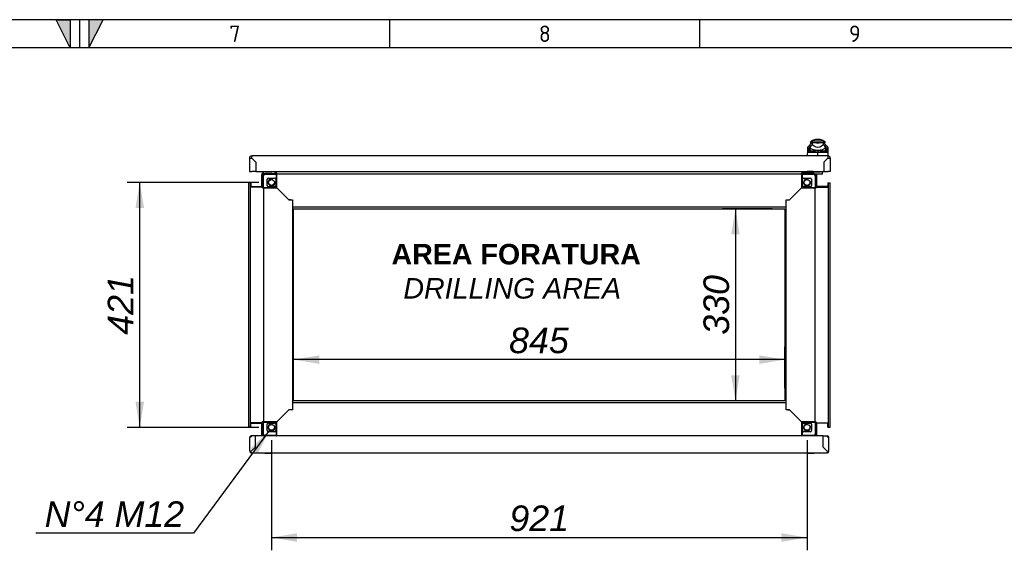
# Model space of a CAD drawing. Extents: x -15 to 412, y 11 to 308.
# Tile 9 of 10: x 203 to 309, y 231 to 288. Entities that reach past the tile are written whole.
import ezdxf
from ezdxf.lldxf.tags import DXFTag

# ---------------------------------------------------------------- set-up
doc = ezdxf.new("R2010")
doc.units = 0
doc.layers.get('0').update_dxf_attribs({"linetype": 'CONTINUOUS'})
for name, color, linetype in [('_TRANSLATION', 7, 'CONTINUOUS'), ('AE00198_03', 7, 'CONTINUOUS'), ('AE00219_03', 7, 'CONTINUOUS'), ('AE00992_10', 7, 'CONTINUOUS'), ('AE00992_31', 7, 'CONTINUOUS'), ('DEFAULT', 7, 'CONTINUOUS'), ('DV5__TRANSLATION', 7, 'CONTINUOUS'), ('F0000000_08', 7, 'CONTINUOUS'), ('F0000000_12', 7, 'CONTINUOUS'), ('F0000000_27', 7, 'CONTINUOUS'), ('F0000000_28', 7, 'CONTINUOUS'), ('F0000001_24', 7, 'CONTINUOUS'), ('M0000000_06', 7, 'CONTINUOUS'), ('M0000000_14', 7, 'CONTINUOUS'), ('M0000000_44', 7, 'CONTINUOUS'), ('M0000000_53', 7, 'CONTINUOUS'), ('M0000000_61', 7, 'CONTINUOUS')]:
    doc.layers.add(name, color=color, linetype=linetype)
doc.styles.add('SEACAD_ARIAL', font='arial.ttf')
doc.styles.add('SEACAD_ARIALI', font='ariali.ttf')
tags = doc.linetypes.add('CENTER2', pattern=[28.575, 19.05, -3.175, 3.175, -3.175]).pattern_tags.tags
tags[10:11] = [DXFTag(74, 4), DXFTag(75, 0), DXFTag(340, '0'), DXFTag(46, 0.0), DXFTag(50, 0.0), DXFTag(44, 0.0), DXFTag(45, 0.0)]
tags[8:9] = [DXFTag(74, 4), DXFTag(75, 0), DXFTag(340, '0'), DXFTag(46, 0.0), DXFTag(50, 0.0), DXFTag(44, 0.0), DXFTag(45, 0.0)]
tags[6:7] = [DXFTag(74, 4), DXFTag(75, 0), DXFTag(340, '0'), DXFTag(46, 0.0), DXFTag(50, 0.0), DXFTag(44, 0.0), DXFTag(45, 0.0)]
tags[4:5] = [DXFTag(74, 4), DXFTag(75, 0), DXFTag(340, '0'), DXFTag(46, 0.0), DXFTag(50, 0.0), DXFTag(44, 0.0), DXFTag(45, 0.0)]
doc.dimstyles.new('ISO', dxfattribs={"dimtxt": 2.75, "dimasz": 2.75, "dimexe": 1.375, "dimexo": 1.375, "dimgap": 0.6875, "dimtad": 1, "dimdec": 1, "dimlfac": 16, "dimtxsty": 'SEACAD_ARIAL', "dimblk1": '_SE_FILLED', "dimblk2": '_SE_FILLED', "dimsah": 1, "dimcen": 1.375, "dimazin": 3, "dimtfac": 0.7, "dimtdec": 3, "dimtmove": 0, "dimatfit": 3})
doc.dimstyles.new('ISO_ALLIN', dxfattribs={"dimtxt": 2.75, "dimasz": 2.75, "dimexe": 1.375, "dimexo": 1.375, "dimgap": 0.6875, "dimtad": 1, "dimtih": 1, "dimtoh": 1, "dimdec": 1, "dimlfac": 16, "dimtxsty": 'SEACAD_ARIAL', "dimblk1": '_SE_FILLED', "dimblk2": '_SE_FILLED', "dimsah": 1, "dimcen": 1.375, "dimazin": 3, "dimtfac": 0.7, "dimtdec": 3, "dimtofl": 0, "dimtmove": 0, "dimatfit": 3, "dimtolj": 1})

# ---------------------------------------------------------------- blocks, each defined once
blk = doc.blocks.new('SE4')
at = {"layer": 'AE00198_03', "color": 7, "linetype": 'CONTINUOUS'}
for p, q in [((229.12, 271.3), (229.12, 271.27)), ((229.26, 271.07), (229.26, 271.04)), ((229.3, 271.04), (229.3, 271.07)), ((229.6, 271.04), (229.6, 271.07)), ((229.63, 271.04), (229.63, 271.07)), ((229.77, 271.27), (229.77, 271.3)), ((288.02, 271.28), (287.37, 271.28)), ((287.37, 271.28), (287.37, 271.24)), ((287.51, 271.07), (287.51, 271.04)), ((287.55, 271.04), (287.55, 271.07)), ((287.85, 271.04), (287.85, 271.07)), ((287.88, 271.04), (287.88, 271.07)), ((288.02, 271.24), (288.02, 271.28))]:
    blk.add_line(p, q, dxfattribs=at)
for centre, start, end in [((287.74, 270.95), 134.855, 137.8253), ((287.65, 270.95), 42.1747, 45.145)]:
    blk.add_arc(centre, 0.5, start, end, dxfattribs=at)
at = {"layer": 'AE00219_03', "color": 7, "linetype": 'CONTINUOUS'}
for p, q in [((229.07, 241.05), (229.07, 241.04)), ((229.07, 241.04), (229.82, 241.04)), ((229.82, 241.04), (229.82, 241.05)), ((287.32, 241.05), (287.32, 241.04)), ((287.32, 241.04), (288.07, 241.04)), ((288.07, 241.04), (288.07, 241.05))]:
    blk.add_line(p, q, dxfattribs=at)
at = {"layer": 'AE00992_10', "color": 7, "linetype": 'CONTINUOUS'}
for p, q in [((287.67, 274.11), (287.45, 273.9)), ((287.66, 274.11), (287.66, 273.88)), ((287.85, 274.55), (287.7, 274.4)), ((287.89, 274.4), (287.7, 274.21)), ((287.89, 274.4), (287.7, 274.4)), ((287.7, 273.88), (287.7, 274.21)), ((287.89, 274.55), (287.85, 274.55)), ((289.13, 274.55), (287.89, 274.55)), ((287.89, 274.55), (287.89, 274.4)), ((287.89, 274.4), (288.2, 274.4)), ((287.89, 274.4), (287.89, 274.17)), ((287.89, 274.4), (287.89, 274.4)), ((287.89, 274.17), (288.1, 274.03)), ((288.19, 274.4), (288.51, 274.4)), ((288.2, 274.39), (288.2, 274.4)), ((288.75, 274.71), (288.26, 274.71)), ((288.51, 274.4), (288.82, 274.4)), ((288.82, 274.4), (289.12, 274.4)), ((288.82, 274.4), (288.82, 274.39)), ((288.92, 274.03), (289.12, 274.17)), ((289.12, 274.17), (289.12, 274.4)), ((289.31, 274.21), (289.12, 274.4)), ((289.13, 274.4), (289.12, 274.4)), ((289.13, 274.55), (289.13, 274.4)), ((289.16, 274.55), (289.13, 274.55)), ((289.32, 274.4), (289.13, 274.4)), ((289.32, 274.4), (289.16, 274.55)), ((289.31, 274.21), (289.31, 273.88)), ((289.35, 273.93), (289.35, 274.11)), ((289.57, 273.9), (289.35, 274.11)), ((287.41, 272.96), (287.43, 273.51)), ((287.43, 273.51), (287.44, 273.69)), ((287.66, 273.68), (287.43, 273.51)), ((287.44, 273.41), (287.43, 273.51)), ((287.44, 273.69), (287.45, 273.9)), ((287.66, 273.87), (287.44, 273.69)), ((287.66, 273.58), (287.44, 273.41)), ((287.77, 273.52), (287.58, 273.31)), ((287.7, 273.88), (287.66, 273.88)), ((287.66, 273.88), (287.66, 273.87)), ((287.66, 273.87), (287.66, 273.68)), ((287.66, 273.68), (287.66, 273.58)), ((287.7, 273.82), (287.7, 273.88)), ((287.77, 273.52), (288.51, 273.52)), ((288.51, 273.52), (289.25, 273.52)), ((288.51, 273.52), (288.51, 273.31)), ((288.51, 272.98), (288.51, 273.31)), ((288.51, 273.31), (288.51, 273.31)), ((289.44, 273.31), (289.25, 273.52)), ((289.35, 273.88), (289.31, 273.88)), ((289.31, 273.88), (289.31, 273.82)), ((289.35, 273.93), (289.35, 273.92)), ((289.35, 273.92), (289.35, 273.88)), ((289.35, 273.87), (289.35, 273.92)), ((289.36, 273.68), (289.35, 273.87)), ((289.58, 273.69), (289.35, 273.87)), ((289.35, 273.58), (289.36, 273.68)), ((289.58, 273.41), (289.35, 273.58)), ((289.58, 273.51), (289.36, 273.68)), ((289.57, 273.9), (289.58, 273.69)), ((289.58, 273.69), (289.58, 273.51)), ((289.58, 273.51), (289.6, 272.96)), ((289.58, 273.51), (289.58, 273.41)), ((289.38, 272.49), (289.38, 272.49)), ((289.57, 272.68), (289.57, 272.68)), ((289.57, 272.68), (289.57, 272.67)), ((289.17, 271.93), (289.16, 271.93))]:
    blk.add_line(p, q, dxfattribs=at)
for centre, radius, start, end in [((289.06, 273.22), 1.51, 140.68, 153.8684), ((288.26, 274.08), 0.625, 90, 131.4096), ((288.51, 275.34), 0.999, 251.7702, 288.2298), ((288.75, 274.08), 0.625, 48.5904, 90), ((287.96, 273.22), 1.51, 26.1313, 39.3203), ((287.8, 192), 81.31, 89.5005, 90.1572), ((288.51, 279.33), 5.32, 260.9526, 261.2232), ((288.38, 274.66), 1.08, 231.0215, 249.3093), ((288.51, 275.45), 1.87, 254.2641, 285.7359), ((288.51, 274.64), 0.736, 235.9281, 304.0719), ((288.51, 275.27), 1.7, 262.7711, 277.2289), ((289.22, 192.22), 81.09, 89.8421, 90.4972), ((288.63, 274.66), 1.08, 290.6907, 308.9785), ((288.51, 279.33), 5.32, 278.7286, 279.1029)]:
    blk.add_arc(centre, radius, start, end, dxfattribs=at)
for major_axis, start_param, end_param in [((-1.19, 0), 1.130234, 1.390066), ((1.19, 0), 4.893119, 5.152951)]:
    blk.add_ellipse((288.51, 274.46), major_axis=major_axis, ratio=0.7484, start_param=start_param, end_param=end_param, dxfattribs=at)
for points, knots in [([(287.58, 273.31), (287.57, 273.31), (287.57, 273.31), (287.56, 273.31), (287.55, 273.31), (287.54, 273.31), (287.53, 273.31), (287.52, 273.31), (287.51, 273.32), (287.5, 273.32), (287.5, 273.32), (287.49, 273.33), (287.48, 273.33), (287.47, 273.34), (287.46, 273.35), (287.46, 273.37), (287.45, 273.38), (287.44, 273.4), (287.44, 273.41), (287.44, 273.41)], [0, 0, 0, 0, 0.047639, 0.094955, 0.141973, 0.188715, 0.235205, 0.281467, 0.327527, 0.373409, 0.419137, 0.464738, 0.510238, 0.596012, 0.679847, 0.761943, 0.842515, 0.921788, 1, 1, 1, 1]), ([(287.66, 273.58), (287.66, 273.58), (287.66, 273.58), (287.67, 273.57), (287.67, 273.56), (287.67, 273.56), (287.68, 273.55), (287.68, 273.55), (287.69, 273.54), (287.69, 273.54), (287.7, 273.53), (287.7, 273.53), (287.71, 273.53), (287.72, 273.53), (287.72, 273.52), (287.73, 273.52), (287.74, 273.52), (287.75, 273.52), (287.76, 273.52), (287.77, 273.52), (287.77, 273.52)], [0, 0, 0, 0, 0.053914, 0.107599, 0.161137, 0.214608, 0.268092, 0.321672, 0.375427, 0.429438, 0.483783, 0.538539, 0.593782, 0.649586, 0.706021, 0.763157, 0.821061, 0.879795, 0.939422, 1, 1, 1, 1]), ([(289.25, 273.52), (289.25, 273.52), (289.26, 273.52), (289.27, 273.52), (289.28, 273.52), (289.29, 273.52), (289.3, 273.53), (289.31, 273.53), (289.31, 273.53), (289.32, 273.53), (289.33, 273.54), (289.33, 273.54), (289.34, 273.55), (289.34, 273.55), (289.35, 273.56), (289.35, 273.57), (289.35, 273.57), (289.35, 273.58), (289.35, 273.58)], [0, 0, 0, 0, 0.068178, 0.135149, 0.200997, 0.26581, 0.329681, 0.392706, 0.454986, 0.516625, 0.57773, 0.638412, 0.698782, 0.758957, 0.81905, 0.879178, 0.939456, 1, 1, 1, 1]), ([(289.58, 273.41), (289.57, 273.41), (289.57, 273.4), (289.57, 273.39), (289.57, 273.39), (289.57, 273.38), (289.56, 273.37), (289.56, 273.36), (289.55, 273.36), (289.55, 273.35), (289.54, 273.34), (289.54, 273.34), (289.53, 273.33), (289.52, 273.32), (289.51, 273.32), (289.49, 273.31), (289.48, 273.31), (289.46, 273.31), (289.45, 273.31), (289.44, 273.31)], [0, 0, 0, 0, 0.042645, 0.085572, 0.128822, 0.172434, 0.216446, 0.260896, 0.305819, 0.35125, 0.397223, 0.443771, 0.490926, 0.574111, 0.657759, 0.742022, 0.827052, 0.912998, 1, 1, 1, 1])]:
    blk.add_open_spline(points, degree=3, knots=knots, dxfattribs=at)
at = {"layer": 'AE00992_31', "color": 7, "linetype": 'CONTINUOUS'}
for p, q in [((289.16, 271.68), (289.17, 271.68)), ((289.16, 271.66), (289.17, 271.66)), ((289.16, 271.4), (289.17, 271.4))]:
    blk.add_line(p, q, dxfattribs=at)
at = {"layer": 'DV5__TRANSLATION', "color": 7, "linetype": 'CENTER2'}
for p, q in [((232.17, 267.27), (284.98, 267.27)), ((232.17, 246.65), (232.17, 267.27)), ((284.98, 267.27), (284.98, 246.65)), ((284.98, 246.65), (232.17, 246.65))]:
    blk.add_line(p, q, dxfattribs=at)
at = {"layer": 'F0000000_08', "color": 7, "linetype": 'CONTINUOUS'}
for p, q in [((228.92, 271.05), (228.92, 271.21)), ((228.98, 271.27), (229.79, 271.27)), ((229.06, 271.05), (229.06, 271.04)), ((229.82, 271.07), (229.07, 271.07)), ((229.84, 271.04), (229.84, 271.05)), ((230.13, 271.3), (230.16, 271.24)), ((230.16, 271.24), (230.19, 271.16))]:
    blk.add_line(p, q, dxfattribs=at)
for centre, radius, start, end in [((228.98, 271.21), 0.0625, 90, 180), ((228.98, 271.05), 0.0625, 180, 243.6141), ((229.07, 271.05), 0.0187, 90, 180), ((229.79, 271.33), 0.0625, 270, 290.3641), ((229.79, 271.33), 0.0625, 290.3641, 330), ((229.82, 271.05), 0.0187, 0, 90), ((230.07, 271.11), 0.125, 321.3178, 20.4774)]:
    blk.add_arc(centre, radius, start, end, dxfattribs=at)
at = {"layer": 'F0000000_12', "color": 7, "linetype": 'CONTINUOUS'}
blk.add_line((228.11, 271.43), (228.1, 271.43), dxfattribs=at)
at = {"layer": 'F0000000_27', "color": 7, "linetype": 'CONTINUOUS'}
for p, q in [((227.45, 241.23), (227.45, 242.72)), ((227.62, 242.8), (227.47, 242.8)), ((227.47, 242.8), (227.62, 242.8)), ((228.07, 242.9), (227.62, 242.9)), ((227.62, 242.9), (227.62, 242.8)), ((230.32, 242.9), (228.07, 242.9)), ((228.07, 241.68), (228.07, 242.9)), ((228.07, 241.68), (228.07, 242.9)), ((228.07, 242.9), (228.07, 242.9)), ((228.07, 242.8), (228.07, 242.8)), ((286.76, 242.9), (230.38, 242.9)), ((289.07, 242.9), (286.82, 242.9)), ((289.07, 241.68), (289.07, 242.9)), ((289.07, 242.9), (289.07, 242.9)), ((289.07, 241.68), (289.07, 242.9)), ((289.07, 242.9), (289.52, 242.9)), ((289.07, 242.8), (289.07, 242.8)), ((289.52, 242.9), (289.52, 242.8)), ((289.68, 242.8), (289.52, 242.8)), ((289.52, 242.8), (289.68, 242.8)), ((289.7, 241.23), (289.7, 242.72)), ((228.07, 241.68), (227.62, 241.23)), ((227.62, 241.23), (228.07, 241.68)), ((228.07, 241.68), (228.07, 241.68)), ((289.07, 241.68), (289.07, 241.68)), ((289.07, 241.68), (289.52, 241.23)), ((289.52, 241.23), (289.07, 241.68)), ((227.62, 241.23), (227.62, 241.23)), ((227.62, 241.23), (227.62, 241.23)), ((227.62, 241.05), (289.52, 241.05)), ((289.52, 241.23), (289.52, 241.23)), ((289.52, 241.23), (289.52, 241.23))]:
    blk.add_line(p, q, dxfattribs=at)
for centre, radius, start, end in [((227.62, 242.72), 0.175, 152.336, 180), ((227.62, 242.72), 0.175, 90, 152.336), ((289.52, 242.72), 0.175, 27.664, 90), ((289.52, 242.72), 0.175, 0, 27.664), ((227.62, 241.23), 0.175, 180, 270), ((227.61, 230.35), 10.87, 89.9482, 90.8703), ((217.99, 241.21), 9.63, 359.0701, 0.1114), ((289.52, 241.23), 0.175, 270, 0), ((299.15, 241.21), 9.63, 179.8886, 180.9299), ((289.53, 230.35), 10.87, 89.1297, 90.0518)]:
    blk.add_arc(centre, radius, start, end, dxfattribs=at)
for centre, major_axis, start_param, end_param in [((227.62, 242.72), (0.175, 0), 2.658765, 3.141593), ((289.52, 242.72), (-0.175, 0), 3.141593, 3.624421)]:
    blk.add_ellipse(centre, major_axis=major_axis, ratio=0.998462, start_param=start_param, end_param=end_param, dxfattribs=at)
at = {"layer": 'F0000000_28', "color": 7, "linetype": 'CONTINUOUS'}
for p, q in [((227.42, 272.71), (227.42, 271.3)), ((289.6, 272.96), (227.67, 272.96)), ((227.67, 272.71), (228.1, 272.27)), ((228.1, 272.27), (227.67, 272.71)), ((227.67, 272.71), (227.67, 272.71)), ((228.11, 272.27), (228.1, 272.27)), ((228.1, 272.27), (228.1, 271.3)), ((228.11, 272.27), (228.11, 271.3)), ((289.16, 272.27), (289.6, 272.71)), ((289.16, 272.27), (289.16, 272.27)), ((289.16, 272.27), (289.16, 271.3)), ((289.6, 272.71), (289.17, 272.27)), ((289.17, 272.27), (289.17, 271.3)), ((289.6, 272.71), (289.6, 272.71)), ((289.85, 272.71), (289.85, 271.3)), ((227.42, 271.3), (227.67, 271.3)), ((228.1, 271.3), (227.67, 271.3)), ((228.11, 271.3), (289.16, 271.3)), ((289.17, 271.3), (289.6, 271.3)), ((289.85, 271.3), (289.6, 271.3))]:
    blk.add_line(p, q, dxfattribs=at)
for centre, radius, start, end in [((227.67, 272.71), 0.25, 90, 180), ((227.65, 294.9), 22.19, 269.3908, 270.0363), ((208.01, 272.73), 19.66, 359.9221, 0.6509), ((311.79, 272.72), 22.19, 179.3908, 180.0363), ((289.6, 272.71), 0.25, 0, 90)]:
    blk.add_arc(centre, radius, start, end, dxfattribs=at)
blk.add_open_spline([(289.6, 272.71), (289.61, 272.71), (289.63, 272.71), (289.65, 272.71), (289.68, 272.71), (289.69, 272.71), (289.71, 272.71), (289.72, 272.71), (289.74, 272.71), (289.76, 272.71), (289.77, 272.71), (289.79, 272.71), (289.8, 272.71), (289.81, 272.71), (289.82, 272.71), (289.83, 272.71), (289.84, 272.71), (289.84, 272.71), (289.85, 272.71), (289.85, 272.71), (289.85, 272.71), (289.85, 272.71)], degree=3, knots=[0, 0, 0, 0, 0.0625, 0.125, 0.1875, 0.25, 0.25, 0.3125, 0.375, 0.4375, 0.5, 0.5, 0.5625, 0.625, 0.6875, 0.75, 0.75, 0.8125, 0.875, 0.9375, 1, 1, 1, 1], dxfattribs=at)
at = {"layer": 'F0000001_24', "color": 7, "linetype": 'CONTINUOUS'}
for p, q in [((287.29, 271.21), (287.29, 271.1)), ((287.29, 271.05), (287.29, 271.1)), ((287.29, 271.04), (287.29, 271.05)), ((287.32, 271.24), (287.48, 271.24)), ((287.48, 271.07), (287.32, 271.07)), ((287.48, 271.24), (288.2, 271.24)), ((288.07, 271.07), (287.48, 271.07)), ((288.09, 271.04), (288.09, 271.05)), ((288.2, 271.24), (288.22, 271.24)), ((288.22, 270.99), (288.2, 270.99)), ((288.22, 271.24), (288.59, 271.24)), ((288.59, 270.99), (288.22, 270.99)), ((288.59, 271.24), (288.67, 271.24)), ((288.67, 270.99), (288.59, 270.99)), ((288.67, 271.24), (288.73, 271.24)), ((288.95, 270.99), (288.67, 270.99)), ((288.98, 271.3), (288.98, 271.02)), ((288.99, 271.27), (288.98, 271.27)), ((288.99, 271.11), (288.98, 271.11)), ((288.99, 271.3), (288.99, 271.27)), ((288.99, 271.29), (288.99, 271.29)), ((288.99, 271.27), (288.99, 271.11)), ((288.99, 271.17), (288.99, 271.17)), ((288.99, 271.17), (288.99, 271.17)), ((288.99, 271.15), (288.99, 271.15))]:
    blk.add_line(p, q, dxfattribs=at)
for centre, radius, start, end in [((287.32, 271.21), 0.0312, 90, 180), ((287.32, 271.1), 0.0313, 180, 270), ((288.1, 271.3), 0.0625, 180, 270), ((288.07, 271.05), 0.0187, 0, 90), ((288.73, 271.3), 0.0625, 270, 0), ((288.95, 271.02), 0.0313, 270, 0)]:
    blk.add_arc(centre, radius, start, end, dxfattribs=at)
at = {"layer": 'M0000000_06', "color": 7, "linetype": 'CONTINUOUS'}
for p, q in [((230.32, 271.04), (229.07, 271.04)), ((229.07, 270.99), (230.32, 270.99)), ((230.32, 271.04), (230.38, 271.04)), ((230.32, 270.83), (230.32, 271.04)), ((230.38, 270.83), (230.38, 271.04)), ((286.76, 271.04), (286.76, 270.83)), ((286.82, 271.04), (286.76, 271.04)), ((286.82, 271.04), (286.82, 270.83)), ((288.07, 271.04), (286.82, 271.04)), ((286.82, 270.99), (288.07, 270.99)), ((228.87, 270.83), (228.87, 269.58)), ((228.92, 269.58), (228.92, 270.83)), ((229.32, 269.77), (229.32, 270.46)), ((229.45, 270.58), (230.13, 270.58)), ((230.26, 270.46), (230.26, 269.77)), ((230.32, 269.58), (230.32, 270.83)), ((230.38, 269.52), (230.38, 270.83)), ((286.76, 270.83), (286.76, 269.52)), ((286.82, 270.83), (286.82, 269.58)), ((286.88, 269.77), (286.88, 270.46)), ((287.01, 270.58), (287.7, 270.58)), ((287.82, 270.46), (287.82, 269.77)), ((288.23, 270.83), (288.23, 269.58)), ((288.27, 269.58), (288.27, 270.83)), ((228.87, 269.58), (228.87, 269.52)), ((228.87, 269.58), (229.07, 269.58)), ((228.87, 269.52), (229.07, 269.52)), ((229.07, 269.58), (230.32, 269.58)), ((229.07, 269.52), (230.38, 269.52)), ((230.13, 269.65), (229.45, 269.65)), ((286.76, 269.52), (288.07, 269.52)), ((286.82, 269.58), (288.07, 269.58)), ((287.7, 269.65), (287.01, 269.65)), ((288.07, 269.58), (288.27, 269.58)), ((288.07, 269.52), (288.27, 269.52)), ((288.27, 269.58), (288.27, 269.52)), ((229.07, 244.4), (228.87, 244.4)), ((228.87, 244.33), (228.87, 244.4)), ((229.07, 244.33), (228.87, 244.33)), ((228.87, 244.33), (228.87, 243.08)), ((228.92, 243.08), (228.92, 244.33)), ((230.38, 244.4), (229.07, 244.4)), ((230.32, 244.33), (229.07, 244.33)), ((229.32, 243.46), (229.32, 244.15)), ((229.45, 244.27), (230.13, 244.27)), ((230.26, 244.15), (230.26, 243.46)), ((230.32, 243.08), (230.32, 244.33)), ((230.38, 243.08), (230.38, 244.4)), ((286.76, 244.4), (286.76, 243.08)), ((288.07, 244.4), (286.76, 244.4)), ((286.82, 244.33), (286.82, 243.08)), ((288.07, 244.33), (286.82, 244.33)), ((286.88, 243.46), (286.88, 244.15)), ((287.01, 244.27), (287.7, 244.27)), ((287.82, 244.15), (287.82, 243.46)), ((288.27, 244.4), (288.07, 244.4)), ((288.27, 244.33), (288.07, 244.33)), ((288.23, 244.33), (288.23, 243.08)), ((288.27, 244.33), (288.27, 244.4)), ((288.27, 243.08), (288.27, 244.33)), ((230.32, 242.93), (229.07, 242.93)), ((230.13, 243.33), (229.45, 243.33)), ((230.32, 242.88), (230.32, 243.08)), ((230.32, 242.88), (230.38, 242.88)), ((230.38, 242.88), (230.38, 243.08)), ((286.76, 243.08), (286.76, 242.88)), ((286.82, 242.88), (286.76, 242.88)), ((286.82, 243.08), (286.82, 242.88)), ((288.07, 242.93), (286.82, 242.93)), ((287.7, 243.33), (287.01, 243.33))]:
    blk.add_line(p, q, dxfattribs=at)
for centre in [(229.79, 270.11), (287.35, 270.11), (229.79, 243.8), (287.35, 243.8)]:
    blk.add_circle(centre, 0.316, dxfattribs=at)
for centre, radius, start, end in [((229.07, 270.83), 0.203, 90, 180), ((229.07, 270.83), 0.156, 90, 180), ((288.07, 270.83), 0.203, 0, 90), ((288.07, 270.83), 0.156, 0, 90), ((229.45, 270.46), 0.125, 90, 180), ((229.79, 270.11), 0.375, 75, 15), ((230.13, 270.46), 0.125, 0, 90), ((287.01, 270.46), 0.125, 90, 180), ((287.35, 270.11), 0.375, 75, 15), ((287.7, 270.46), 0.125, 0, 90), ((229.45, 269.77), 0.125, 180, 270), ((230.13, 269.77), 0.125, 270, 0), ((287.01, 269.77), 0.125, 180, 270), ((287.7, 269.77), 0.125, 270, 0), ((229.45, 244.15), 0.125, 90, 180), ((229.45, 243.46), 0.125, 180, 270), ((229.79, 243.8), 0.375, 75, 15), ((230.13, 244.15), 0.125, 0, 90), ((230.13, 243.46), 0.125, 270, 0), ((287.01, 244.15), 0.125, 90, 180), ((287.01, 243.46), 0.125, 180, 270), ((287.35, 243.8), 0.375, 75, 15), ((287.7, 244.15), 0.125, 0, 90), ((287.7, 243.46), 0.125, 270, 0), ((229.07, 243.08), 0.203, 180, 247.3801), ((229.07, 243.08), 0.156, 180, 270), ((288.07, 243.08), 0.156, 270, 0), ((288.07, 243.08), 0.203, 292.6199, 0)]:
    blk.add_arc(centre, radius, start, end, dxfattribs=at)
at = {"layer": 'M0000000_14', "color": 7, "linetype": 'CONTINUOUS'}
for p, q in [((230.23, 271.07), (230.23, 271.3)), ((230.3, 271.07), (230.3, 271.11)), ((230.31, 271.11), (230.31, 271.04)), ((286.83, 271.11), (286.83, 271.04)), ((286.84, 271.07), (286.84, 271.11)), ((286.92, 271.07), (286.92, 271.3)), ((227.56, 269.68), (228.83, 269.68)), ((228.79, 269.6), (228.87, 269.6)), ((228.79, 269.6), (228.83, 269.6)), ((288.35, 269.6), (288.27, 269.6)), ((289.58, 269.68), (288.31, 269.68)), ((288.35, 269.6), (288.31, 269.6)), ((227.56, 244.24), (228.83, 244.24)), ((228.79, 244.32), (228.87, 244.32)), ((228.79, 244.31), (228.83, 244.31)), ((288.35, 244.32), (288.27, 244.32)), ((288.35, 244.31), (288.31, 244.31)), ((289.58, 244.24), (288.31, 244.24))]:
    blk.add_line(p, q, dxfattribs=at)
for centre, radius, start, end in [((230.15, 271.07), 0.0812, 334.971, 0), ((230.15, 271.07), 0.156, 347.291, 0), ((287, 271.07), 0.156, 180, 192.709), ((287, 271.07), 0.0812, 180, 205.029), ((228.83, 269.76), 0.0813, 270, 295.029), ((228.83, 269.76), 0.156, 270, 282.709), ((288.31, 269.76), 0.0813, 244.971, 270), ((288.31, 269.76), 0.156, 257.291, 270), ((228.83, 244.16), 0.156, 77.291, 90), ((228.83, 244.16), 0.0813, 64.971, 90), ((288.31, 244.16), 0.156, 90, 102.709), ((288.31, 244.16), 0.0813, 90, 115.029)]:
    blk.add_arc(centre, radius, start, end, dxfattribs=at)
at = {"layer": 'M0000000_44', "color": 7, "linetype": 'CONTINUOUS'}
for p, q in [((227.32, 270.08), (227.32, 243.83)), ((227.48, 270.08), (227.32, 270.08)), ((227.48, 270.08), (227.48, 243.83)), ((227.56, 270.08), (227.48, 270.08)), ((227.56, 270.08), (227.56, 269.61)), ((289.58, 270.08), (289.58, 269.61)), ((289.58, 270.08), (289.67, 270.08)), ((289.67, 243.83), (289.67, 270.08)), ((289.67, 270.08), (289.82, 270.08)), ((289.82, 243.83), (289.82, 270.08)), ((228.79, 269.61), (227.56, 269.61)), ((228.79, 269.61), (228.79, 269.52)), ((228.87, 269.52), (228.79, 269.52)), ((228.92, 269.52), (228.92, 244.4)), ((231.67, 268.24), (230.38, 269.52)), ((285.48, 268.24), (286.76, 269.52)), ((288.23, 244.4), (288.23, 269.52)), ((288.27, 269.52), (288.35, 269.52)), ((288.35, 269.61), (288.35, 269.52)), ((288.35, 269.61), (289.58, 269.61)), ((231.84, 268.24), (231.67, 268.24)), ((285.3, 268.24), (285.48, 268.24)), ((232.04, 267.46), (232.04, 246.46)), ((285.1, 246.46), (285.1, 267.46)), ((231.67, 245.68), (230.38, 244.4)), ((231.84, 245.68), (231.67, 245.68)), ((285.3, 245.68), (285.48, 245.68)), ((285.48, 245.68), (286.76, 244.4)), ((227.48, 243.83), (227.32, 243.83)), ((227.56, 243.83), (227.48, 243.83)), ((227.56, 243.83), (227.56, 244.3)), ((228.79, 244.3), (227.56, 244.3)), ((228.87, 244.4), (228.79, 244.4)), ((228.79, 244.3), (228.79, 244.4)), ((288.27, 244.4), (288.35, 244.4)), ((288.35, 244.3), (288.35, 244.4)), ((288.35, 244.3), (289.58, 244.3)), ((289.58, 243.83), (289.58, 244.3)), ((289.58, 243.83), (289.67, 243.83)), ((289.67, 243.83), (289.82, 243.83))]:
    blk.add_line(p, q, dxfattribs=at)
at = {"layer": 'M0000000_53', "color": 7, "linetype": 'CONTINUOUS'}
for p, q in [((230.29, 271.3), (230.29, 271.11)), ((230.29, 271.11), (230.38, 271.11)), ((230.38, 271.04), (230.38, 271.11)), ((286.76, 270.99), (230.38, 270.99)), ((286.76, 271.04), (286.76, 271.11)), ((286.85, 271.11), (286.76, 271.11)), ((286.85, 271.3), (286.85, 271.11)), ((231.67, 268.24), (230.38, 269.52)), ((285.48, 268.24), (286.76, 269.52)), ((231.67, 268.24), (232.04, 268.24)), ((232.04, 268.24), (232.04, 267.66)), ((285.1, 267.66), (285.1, 268.24)), ((285.1, 268.24), (285.48, 268.24)), ((232.04, 267.66), (232.04, 267.46)), ((285.1, 267.46), (232.04, 267.46)), ((285.1, 267.46), (285.1, 267.66)), ((231.67, 245.68), (230.38, 244.4)), ((232.04, 245.68), (231.67, 245.68)), ((232.04, 246.46), (285.1, 246.46)), ((232.04, 246.46), (232.04, 246.26)), ((232.04, 246.26), (232.04, 245.68)), ((285.1, 246.26), (285.1, 246.46)), ((285.1, 245.68), (285.1, 246.26)), ((285.48, 245.68), (285.1, 245.68)), ((285.48, 245.68), (286.76, 244.4)), ((230.38, 242.93), (286.76, 242.93))]:
    blk.add_line(p, q, dxfattribs=at)
at = {"layer": 'M0000000_61', "color": 7, "linetype": 'CONTINUOUS'}
for p, q in [((228.76, 270.02), (228.76, 270.97)), ((228.85, 270.02), (228.85, 270.97)), ((228.93, 271.01), (228.93, 270.98)), ((230.18, 271.05), (230.23, 271.05)), ((230.19, 271.15), (230.23, 271.15)), ((230.3, 271.05), (230.31, 271.05)), ((286.83, 271.05), (286.84, 271.05)), ((286.92, 271.15), (287.29, 271.15)), ((286.92, 271.05), (287.29, 271.05)), ((288.21, 270.98), (288.21, 270.99)), ((288.29, 270.97), (288.29, 270.02)), ((288.38, 270.97), (288.38, 270.02)), ((228.76, 270.02), (228.76, 270.02)), ((228.85, 270.02), (228.76, 270.02)), ((228.76, 270.02), (228.85, 270.02)), ((228.76, 269.68), (228.76, 270.02)), ((228.85, 270.02), (228.85, 270.02)), ((228.85, 269.68), (228.85, 270.02)), ((288.29, 270.02), (288.29, 269.68)), ((288.29, 270.02), (288.38, 270.02)), ((288.29, 270.02), (288.29, 270.02)), ((288.38, 270.02), (288.29, 270.02)), ((288.38, 270.02), (288.38, 269.68)), ((288.38, 270.02), (288.38, 270.02)), ((228.85, 269.6), (228.85, 269.6)), ((288.29, 269.6), (288.29, 269.6)), ((228.76, 243.9), (228.76, 244.24)), ((228.85, 243.9), (228.76, 243.9)), ((228.76, 243.9), (228.76, 243.9)), ((228.76, 242.95), (228.76, 243.9)), ((228.76, 243.9), (228.85, 243.9)), ((228.85, 244.31), (228.85, 244.32)), ((228.85, 243.9), (228.85, 244.24)), ((228.85, 243.9), (228.85, 243.9)), ((228.85, 242.95), (228.85, 243.9)), ((288.29, 244.32), (288.29, 244.31)), ((288.29, 244.24), (288.29, 243.9)), ((288.29, 243.9), (288.38, 243.9)), ((288.29, 243.9), (288.29, 243.9)), ((288.29, 243.9), (288.29, 242.95)), ((288.38, 243.9), (288.29, 243.9)), ((288.38, 244.24), (288.38, 243.9)), ((288.38, 243.9), (288.38, 243.9)), ((288.38, 243.9), (288.38, 242.95)), ((228.93, 242.94), (228.93, 242.89)), ((288.21, 242.89), (288.21, 242.93))]:
    blk.add_line(p, q, dxfattribs=at)
for centre, radius, start, end in [((228.93, 270.97), 0.175, 96.1506, 180), ((228.93, 270.97), 0.0812, 103.3147, 180), ((228.93, 333.47), 62.5, 269.9302, 269.9953), ((288.22, 326.82), 55.85, 270.0027, 270.0684), ((288.21, 270.97), 0.0813, 0, 13.3424), ((288.21, 270.97), 0.175, 0, 6.1506), ((228.93, 242.95), 0.175, 180, 196.6015), ((228.93, 242.95), 0.0813, 180, 217.9798), ((228.93, 187.1), 55.85, 90.0027, 90.0684), ((288.21, 180.44), 62.5, 89.9302, 89.9953), ((288.21, 242.95), 0.0813, 322.0202, 0), ((288.21, 242.95), 0.175, 343.3985, 0)]:
    blk.add_arc(centre, radius, start, end, dxfattribs=at)
blk = doc.blocks.new('DMBLK149')
at = {"layer": '_TRANSLATION', "linetype": 'CONTINUOUS'}
for points in [[(234.92, 251.54), (232.17, 251.08), (234.92, 250.62)], [(282.23, 251.54), (282.23, 250.62), (284.98, 251.08)]]:
    blk.add_hatch(color=7, dxfattribs=at).paths.add_polyline_path(points)
at = {"layer": '_TRANSLATION', "color": 7, "linetype": 'CONTINUOUS'}
for p, q in [((232.17, 248.02), (232.17, 252.45)), ((284.98, 248.02), (284.98, 252.45)), ((284.98, 251.08), (232.17, 251.08))]:
    blk.add_line(p, q, dxfattribs=at)
at = {"layer": '_TRANSLATION', "color": 7, "linetype": 'CONTINUOUS', "style": 'SEACAD_ARIALI'}
blk.add_text('845', height=2.75, dxfattribs=at).set_placement((255.33, 251.77))
blk = doc.blocks.new('_SE_FILLED')
at = {"color": 0}
blk.add_line((0, 0), (-1, 0), dxfattribs=at)
blk.add_solid([(0, 0), (-1, -0.1665), (-1, 0.1665), (0, 0)], dxfattribs=at)
blk = doc.blocks.new('DMBLK150')
at = {"layer": '_TRANSLATION', "linetype": 'CONTINUOUS'}
for points in [[(279.2, 264.52), (280.11, 264.52), (279.66, 267.27)], [(279.2, 249.4), (279.66, 246.65), (280.11, 249.4)]]:
    blk.add_hatch(color=7, dxfattribs=at).paths.add_polyline_path(points)
at = {"layer": '_TRANSLATION', "color": 7, "linetype": 'CONTINUOUS'}
for p, q in [((283.6, 267.27), (278.28, 267.27)), ((279.66, 267.27), (279.66, 246.65)), ((283.6, 246.65), (278.28, 246.65))]:
    blk.add_line(p, q, dxfattribs=at)
at = {"layer": '_TRANSLATION', "color": 7, "linetype": 'CONTINUOUS', "style": 'SEACAD_ARIALI'}
blk.add_text('330', height=2.75, rotation=90, dxfattribs=at).set_placement((278.97, 253.75))
blk = doc.blocks.new('DMBLK154')
at = {"layer": '_TRANSLATION', "linetype": 'CONTINUOUS'}
for points in [[(232.54, 231.51), (232.54, 232.43), (229.79, 231.97)], [(284.6, 231.51), (287.35, 231.97), (284.6, 232.43)]]:
    blk.add_hatch(color=7, dxfattribs=at).paths.add_polyline_path(points)
at = {"layer": '_TRANSLATION', "color": 7, "linetype": 'CONTINUOUS'}
for p, q in [((229.79, 242.43), (229.79, 230.6)), ((287.35, 242.43), (287.35, 230.6)), ((229.79, 231.97), (287.35, 231.97))]:
    blk.add_line(p, q, dxfattribs=at)
at = {"layer": '_TRANSLATION', "color": 7, "linetype": 'CONTINUOUS', "style": 'SEACAD_ARIALI'}
blk.add_text('921', height=2.75, dxfattribs=at).set_placement((255.36, 232.66))
blk = doc.blocks.new('DMBLK155')
at = {"layer": '_TRANSLATION', "linetype": 'CONTINUOUS'}
for points in [[(215.17, 267.36), (216.09, 267.36), (215.63, 270.11)], [(215.17, 246.55), (215.63, 243.8), (216.09, 246.55)]]:
    blk.add_hatch(color=7, dxfattribs=at).paths.add_polyline_path(points)
at = {"layer": '_TRANSLATION', "color": 7, "linetype": 'CONTINUOUS'}
for p, q in [((228.42, 270.11), (214.26, 270.11)), ((215.63, 243.8), (215.63, 270.11)), ((228.42, 243.8), (214.26, 243.8))]:
    blk.add_line(p, q, dxfattribs=at)
at = {"layer": '_TRANSLATION', "color": 7, "linetype": 'CONTINUOUS', "style": 'SEACAD_ARIALI'}
blk.add_text('421', height=2.75, rotation=90, dxfattribs=at).set_placement((214.94, 253.75))
blk = doc.blocks.new('DMBLK156')
at = {"layer": '_TRANSLATION', "linetype": 'CONTINUOUS'}
blk.add_hatch(color=7, dxfattribs=at).paths.add_polyline_path([(228.31, 241.01), (229.57, 243.5), (227.57, 241.56)])
at = {"layer": '_TRANSLATION', "color": 7, "linetype": 'CONTINUOUS'}
for p, q in [((229.57, 243.5), (221.41, 232.43)), ((221.41, 232.43), (204.45, 232.43))]:
    blk.add_line(p, q, dxfattribs=at)
at = {"layer": '_TRANSLATION', "color": 7, "linetype": 'CONTINUOUS', "style": 'SEACAD_ARIALI'}
blk.add_text('N°4 M12', height=2.75, dxfattribs=at).set_placement((205.41, 233.11))

msp = doc.modelspace()

# ---------------------------------------------------------------- hatches: boundary and pattern name
at = {"linetype": 'CONTINUOUS'}
for points in [[(208.1537, 287.5885), (206.6393, 287.5885), (208.1537, 284.5597)], [(210.1728, 287.5885), (210.1728, 284.5597), (211.6872, 287.5885)]]:
    msp.add_hatch(color=7, dxfattribs=at).paths.add_polyline_path(points)

# ---------------------------------------------------------------- linework, layer by layer
at = {"color": 7, "linetype": 'CONTINUOUS'}
for p, q in [((412.092, 287.5885), (6.2345, 287.5885)), ((209.1633, 287.5885), (209.1633, 284.5597)), ((242.4799, 287.5885), (242.4799, 284.5597)), ((275.7966, 287.5885), (275.7966, 284.5597))]:
    msp.add_line(p, q, dxfattribs=at)
for points in [[(208.1537, 287.5885), (208.1537, 284.5597), (206.6393, 287.5885), (208.1537, 287.5885)], [(210.1728, 287.5885), (210.1728, 284.5597), (211.6872, 287.5885), (210.1728, 287.5885)]]:
    msp.add_lwpolyline(points, dxfattribs=at)
at = {"layer": 'DEFAULT', "color": 7, "linetype": 'CONTINUOUS'}
msp.add_line((412.092, 284.5597), (6.2345, 284.5597), dxfattribs=at)

# ---------------------------------------------------------------- block references
at = {"layer": '_TRANSLATION'}
msp.add_blockref('SE4', (0, 0), dxfattribs=at)

# ---------------------------------------------------------------- texts
at = {"char_height": 1.766793, "width": 1.987652, "attachment_point": 8}
for s, insert in [('{\\fSolid Edge ANSI|b0||i0||c0|p34;\\C7;\\H1.766793;\\W1.;7}', (225.8517, 285.1957)), ('{\\fSolid Edge ANSI|b0||i0||c0|p34;\\C7;\\H1.766793;\\W1.;8}', (259.1684, 285.1957)), ('{\\fSolid Edge ANSI|b0||i0||c0|p34;\\C7;\\H1.766793;\\W1.;9}', (292.485, 285.1957))]:
    msp.add_mtext(s, dxfattribs=dict(at, insert=insert))
at = {"layer": '_TRANSLATION', "insert": (255.6618, 260.5548), "char_height": 2.2, "width": 30.578523, "attachment_point": 5}
msp.add_mtext('{\\fArial|b0||i0||c0|p34;\\C7;\\H2.2;\\W1.; }{\\fArial|b1||i0||c0|p34;\\C7;\\H2.2;\\W1.;AREA FORATURA \\P}{\\fArial|b0||i1||c0|p34;\\C7;\\H2.2;\\W1.;DRILLING AREA}', dxfattribs=at)

# ---------------------------------------------------------------- dimensions: what is measured, and where the dimension line sits
at = {"layer": '_TRANSLATION', "color": 7, "linetype": 'CONTINUOUS'}
for base, p1, p2, angle, picture, middle in [((215.6325, 243.8018), (229.7902, 243.8018), (229.7902, 270.1143), 90, 'DMBLK155', (215.6325, 256.9581)), ((279.6553, 267.2706), (284.9777, 267.2706), (284.9777, 246.6456), 270, 'DMBLK150', (279.6553, 256.9581)), ((229.7902, 231.9733), (229.7902, 243.8018), (287.3527, 243.8018), 0, 'DMBLK154', (258.5714, 231.9733))]:
    dim = msp.add_linear_dim(base=base, p1=p1, p2=p2, angle=angle, text='\\A1;<>', dimstyle='ISO', dxfattribs=at)
    dim.commit()
    dim.dimension.update_dxf_attribs({"geometry": picture, "text_midpoint": middle, "dimtype": 161})
dim = msp.add_linear_dim(base=(232.1652, 251.0787), p1=(284.9777, 246.6456), p2=(232.1652, 246.6456), text='\\A1;<>', dimstyle='ISO', dxfattribs=at)
dim.commit()
dim.dimension.update_dxf_attribs({"geometry": 'DMBLK149', "text_midpoint": (258.5714, 251.0787), "dimtype": 160})
dim = msp.add_radius_dim(center=(229.7902, 243.8018), mpoint=(229.5677, 243.4999), text='\\A1;N°4 M12{}', dimstyle='ISO_ALLIN', dxfattribs=at)
dim.commit()
dim.dimension.update_dxf_attribs({"geometry": 'DMBLK156', "text_midpoint": (204.4514, 232.4275), "dimtype": 164})

doc.saveas('drawing.dxf')
